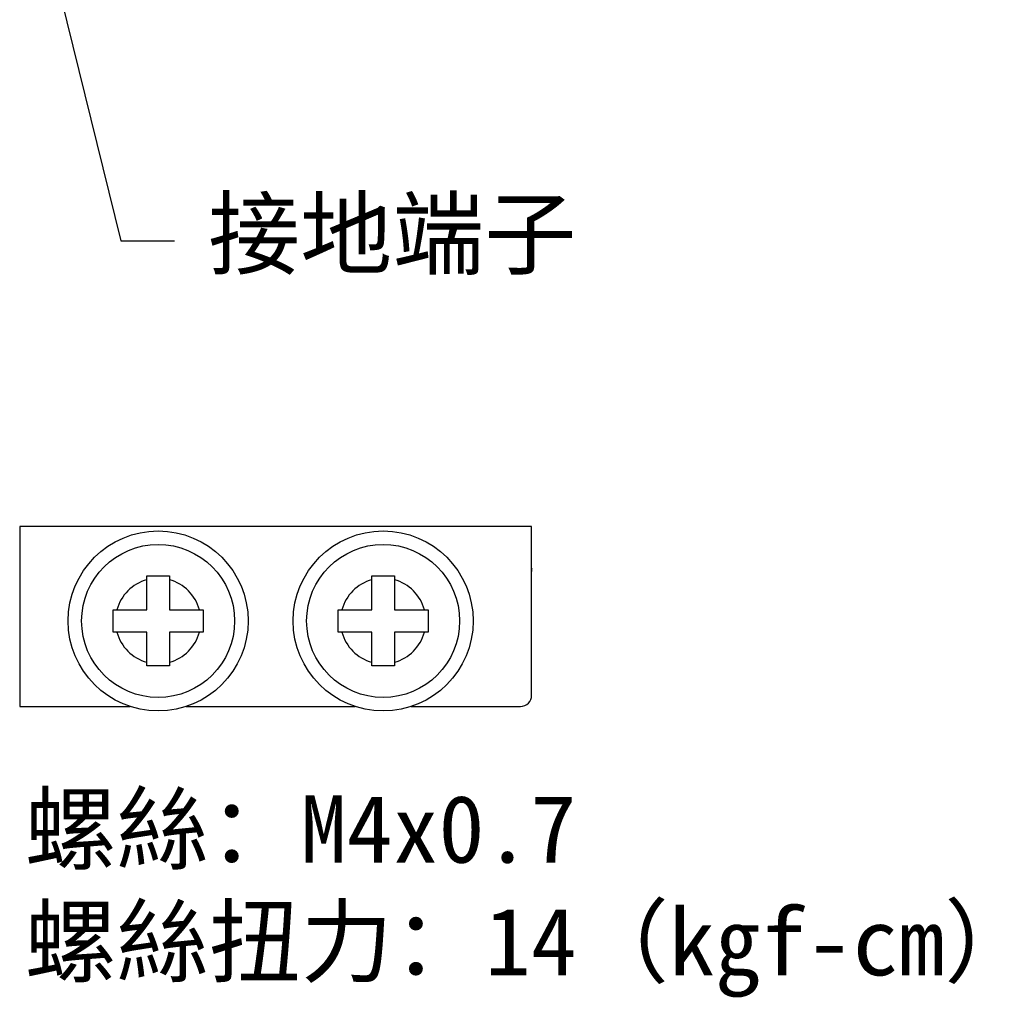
# Model space of a CAD drawing. Extents: x 14112 to 14372, y -2388 to -2111.
# Tile 1 of 22: x 14117 to 14205, y -2382 to -2295. Entities that reach past the tile are written whole.
import ezdxf

# ---------------------------------------------------------------- set-up
doc = ezdxf.new("R2010")
doc.units = 0
doc.layers.get('0').update_dxf_attribs({"linetype": 'CONTINUOUS'})
doc.layers.add('可見__ISO_', color=7, linetype='CONTINUOUS')
doc.layers.add('窄部可見__ISO_', color=7, linetype='CONTINUOUS')
doc.styles.get("Standard").update_dxf_attribs({"font": 'PMingLiU.ttf'})
doc.dimstyles.new('ISO-25', dxfattribs={"dimtxt": 3, "dimasz": 3, "dimexe": 1, "dimexo": 1, "dimgap": 2, "dimtad": 2, "dimtih": 1, "dimtoh": 1, "dimtxsty": 'STANDARD', "dimcen": 0, "dimclrd": 256, "dimclre": 256, "dimclrt": 256, "dimazin": 3, "dimtfac": 1, "dimtmove": 0, "dimatfit": 3})

msp = doc.modelspace()

# ---------------------------------------------------------------- linework, layer by layer
for p, q in [((14162.695, -2340.003), (14117.188, -2340.003)), ((14117.188, -2340.003), (14117.188, -2356.003))]:
    msp.add_line(p, q)
at = {"layer": '可見__ISO_'}
for p, q in [((14162.695, -2355.003), (14162.695, -2340.003)), ((14128.495, -2344.403), (14130.495, -2344.403)), ((14128.495, -2344.737), (14128.495, -2344.403)), ((14130.495, -2344.403), (14130.495, -2344.737)), ((14148.495, -2344.403), (14150.495, -2344.403)), ((14148.495, -2344.737), (14148.495, -2344.403)), ((14150.495, -2344.403), (14150.495, -2344.737)), ((14128.495, -2347.403), (14128.495, -2344.737)), ((14130.495, -2344.737), (14130.495, -2347.403)), ((14148.495, -2347.403), (14148.495, -2344.737)), ((14150.495, -2344.737), (14150.495, -2347.403)), ((14125.495, -2349.403), (14125.495, -2347.403)), ((14125.495, -2347.403), (14125.829, -2347.403)), ((14125.829, -2347.403), (14128.495, -2347.403)), ((14130.495, -2347.403), (14133.161, -2347.403)), ((14133.161, -2347.403), (14133.495, -2347.403)), ((14133.495, -2347.403), (14133.495, -2349.403)), ((14145.495, -2349.403), (14145.495, -2347.403)), ((14145.495, -2347.403), (14145.829, -2347.403)), ((14145.829, -2347.403), (14148.495, -2347.403)), ((14150.495, -2347.403), (14153.161, -2347.403)), ((14153.161, -2347.403), (14153.495, -2347.403)), ((14153.495, -2347.403), (14153.495, -2349.403)), ((14125.829, -2349.403), (14125.495, -2349.403)), ((14128.495, -2349.403), (14125.829, -2349.403)), ((14128.495, -2352.069), (14128.495, -2349.403)), ((14133.161, -2349.403), (14130.495, -2349.403)), ((14130.495, -2349.403), (14130.495, -2352.069)), ((14133.495, -2349.403), (14133.161, -2349.403)), ((14145.829, -2349.403), (14145.495, -2349.403)), ((14148.495, -2349.403), (14145.829, -2349.403)), ((14148.495, -2352.069), (14148.495, -2349.403)), ((14153.161, -2349.403), (14150.495, -2349.403)), ((14150.495, -2349.403), (14150.495, -2352.069)), ((14153.495, -2349.403), (14153.161, -2349.403)), ((14128.495, -2352.403), (14128.495, -2352.069)), ((14130.495, -2352.403), (14128.495, -2352.403)), ((14130.495, -2352.069), (14130.495, -2352.403)), ((14148.495, -2352.403), (14148.495, -2352.069)), ((14150.495, -2352.403), (14148.495, -2352.403)), ((14150.495, -2352.069), (14150.495, -2352.403)), ((14117.188, -2356.003), (14126.997, -2356.003)), ((14131.993, -2356.003), (14146.997, -2356.003)), ((14151.993, -2356.003), (14154.695, -2356.003)), ((14154.695, -2356.003), (14156.695, -2356.003)), ((14156.695, -2356.003), (14161.695, -2356.003))]:
    msp.add_line(p, q, dxfattribs=at)
for centre, radius in [((14129.495, -2348.403), 8), ((14149.495, -2348.403), 8), ((14129.495, -2348.403), 6.8), ((14149.495, -2348.403), 6.8)]:
    msp.add_circle(centre, radius, dxfattribs=at)
for centre, radius, start, end in [((14168.895, -2344.003), 6.2, 177.50217, 180), ((14161.695, -2355.003), 1, 270, 0)]:
    msp.add_arc(centre, radius, start, end, dxfattribs=at)
at = {"layer": '窄部可見__ISO_'}
for centre, start, end in [((14129.495, -2348.403), 105.25752, 164.74248), ((14129.495, -2348.403), 15.25752, 74.74248), ((14149.495, -2348.403), 105.25752, 164.74248), ((14149.495, -2348.403), 15.25752, 74.74248), ((14129.495, -2348.403), 195.25752, 254.74248), ((14129.495, -2348.403), 285.25752, 344.74248), ((14149.495, -2348.403), 195.25752, 254.74248), ((14149.495, -2348.403), 285.25752, 344.74248)]:
    msp.add_arc(centre, 3.8, start, end, dxfattribs=at)

# ---------------------------------------------------------------- texts
at = {"char_height": 6, "attachment_point": 1}
for s, insert, width in [('{\\fSimSun|b0|i0|c134|p2;接地端子}', (14133.937, -2310.983), 86.27431), ('{\\fSimSun|b0|i0|c134|p2;螺絲：M4x0.7\\P螺絲扭力：14（kgf-cm）}', (14117.624, -2363.888), 129.41147)]:
    msp.add_mtext(s, dxfattribs=dict(at, insert=insert, width=width))

# ---------------------------------------------------------------- leaders
msp.add_leader([(14120.069, -2289.837), (14126.179, -2314.63), (14130.936, -2314.63)], dimstyle='ISO-25')

doc.saveas('drawing.dxf')
